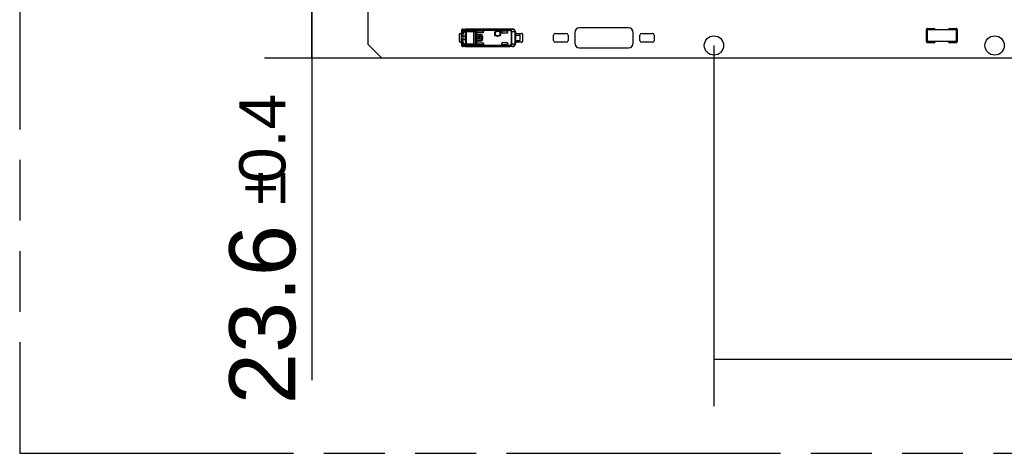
# Model space of a CAD drawing. Header units: millimetres. Extents: x 0 to 210, y 0 to 297.
# Tile 3 of 59: x 50 to 81, y 133 to 146. Entities that reach past the tile are written whole.
import ezdxf
from ezdxf.enums import TextEntityAlignment as Align

# ---------------------------------------------------------------- set-up
doc = ezdxf.new("R2010")
doc.units = ezdxf.units.MM
doc.header["$LTSCALE"] = 19.36
doc.linetypes.add('PHANTOM', pattern=[0.8, 0.45, -0.05, 0.1, -0.05, 0.1, -0.05])
doc.layers.get('0').update_dxf_attribs({"linetype": 'CONTINUOUS'})
doc.layers.add('DEFAULT_3', color=7, linetype='PHANTOM')
doc.layers.add('Z_DIM_2D', color=7, linetype='CONTINUOUS')
doc.styles.add('TEXTSTYLE_3', font='helveticaneueltw1g-ltcn.otf')
doc.styles.add('TEXTSTYLE_4', font='gdt', dxfattribs={"width": 0.7})
doc.dimstyles.new('DIMSTYLE_2', dxfattribs={"dimtxt": 2.1, "dimasz": 3.5, "dimexe": 1.5, "dimexo": 0, "dimgap": 0.525, "dimtad": 1, "dimlfac": 7.000007, "dimdsep": 46, "dimtxsty": 'TEXTSTYLE_3', "dimblk": '_FILLED', "dimblk1": '_FILLED', "dimblk2": '_FILLED', "dimcen": 0.09, "dimclrt": 5, "dimazin": 2, "dimtol": 1, "dimtp": 0.3, "dimtm": 0.3, "dimtfac": 1, "dimtofl": 0, "dimtmove": 0, "dimatfit": 3, "dimldrblk": '_FILLED', "dimfxl": 0, "dimtolj": 1, "dimarcsym": 0})
doc.dimstyles.new('DIMSTYLE_3', dxfattribs={"dimtxt": 2.1, "dimasz": 3.5, "dimexe": 1.5, "dimexo": 0, "dimgap": 0.525, "dimtad": 1, "dimlfac": 7.000007, "dimdsep": 46, "dimtxsty": 'TEXTSTYLE_3', "dimblk": '_FILLED', "dimblk1": '_FILLED', "dimblk2": '_FILLED', "dimcen": 0.09, "dimclrt": 5, "dimazin": 2, "dimtol": 1, "dimtp": 0.4, "dimtm": 0.4, "dimtfac": 1, "dimtofl": 0, "dimtmove": 0, "dimatfit": 3, "dimldrblk": '_FILLED', "dimfxl": 0, "dimtolj": 1, "dimarcsym": 0})

# ---------------------------------------------------------------- blocks, each defined once
blk = doc.blocks.new('*D6')
at = {"layer": 'Z_DIM_2D', "color": 2, "linetype": 'Continuous', "transparency": 16777216}
for p, q in [((72.215, 145.666), (72.215, 134.182)), ((130.072, 145.666), (130.072, 134.182)), ((72.215, 135.682), (101.144, 135.682)), ((130.072, 135.682), (101.144, 135.682))]:
    blk.add_line(p, q, dxfattribs=at)
at = {"layer": 'Z_DIM_2D', "color": 5, "linetype": 'Continuous', "transparency": 16777216}
for s, height, style, p in [('405', 2.1, 'TEXTSTYLE_3', (99.052, 136.207)), ('`', 1.47, 'TEXTSTYLE_4', (102.025, 136.522)), ('0.3', 1.47, 'TEXTSTYLE_3', (104.117, 136.522))]:
    blk.add_text(s, height=height, dxfattribs=dict(at, style=style)).set_placement(p, align=Align.CENTER)
blk = doc.blocks.new('_FILLED')
at = {"color": 0, "linetype": 'ByBlock'}
blk.add_solid([(0, 0), (-1, 0.125), (-1, -0.125)], dxfattribs=at)
blk = doc.blocks.new('_NONE')
blk = doc.blocks.new('*D10')
at = {"layer": 'Z_DIM_2D', "color": 2, "linetype": 'Continuous', "transparency": 16777216}
for p, q in [((61.644, 148.637), (57.921, 148.637)), ((59.421, 148.637), (59.421, 146.952)), ((59.421, 145.266), (59.421, 146.952)), ((59.421, 146.952), (59.421, 135.013)), ((61.644, 145.266), (57.921, 145.266))]:
    blk.add_line(p, q, dxfattribs=at)
at = {"layer": 'Z_DIM_2D', "color": 5, "linetype": 'Continuous', "transparency": 16777216}
for s, height, style, p in [('0.4', 1.47, 'TEXTSTYLE_3', (58.581, 144.133)), ('`', 1.47, 'TEXTSTYLE_4', (58.581, 141.665)), ('23.6', 2.1, 'TEXTSTYLE_3', (58.896, 139.95))]:
    blk.add_text(s, height=height, rotation=90, dxfattribs=dict(at, style=style)).set_placement(p, align=Align.RIGHT)
blk = doc.blocks.new('*D16')
at = {"layer": 'Z_DIM_2D', "color": 2, "linetype": 'Continuous', "transparency": 16777216}
for p, q in [((89.765, 145.666), (86.762, 145.666)), ((88.262, 145.666), (88.262, 145.466)), ((88.262, 145.266), (88.262, 145.466)), ((88.262, 145.466), (88.262, 136.693))]:
    blk.add_line(p, q, dxfattribs=at)
at = {"layer": 'Z_DIM_2D', "color": 5, "linetype": 'Continuous', "transparency": 16777216}
for s, height, style, p in [('0.3', 1.47, 'TEXTSTYLE_3', (87.422, 144.403)), ('`', 1.47, 'TEXTSTYLE_4', (87.422, 141.935)), ('2.8', 2.1, 'TEXTSTYLE_3', (87.737, 140.22))]:
    blk.add_text(s, height=height, rotation=90, dxfattribs=dict(at, style=style)).set_placement(p, align=Align.RIGHT)

msp = doc.modelspace()

# ---------------------------------------------------------------- linework, layer by layer
at = {"color": 7, "linetype": 'Continuous'}
for p, q in [((61.2151, 145.6945), (61.2151, 148.2088)), ((64.1222, 145.7945), (64.1222, 146.0231)), ((64.1508, 146.0517), (64.1829, 146.0517)), ((64.1829, 145.9588), (64.1829, 146.0225)), ((64.1916, 146.0726), (64.1915, 146.0724)), ((64.218, 146.1133), (64.2181, 146.1134)), ((64.2182, 146.1134), (64.218, 146.1133)), ((64.2182, 146.1134), (64.2181, 146.1134)), ((64.2258, 146.0168), (64.2258, 145.9588)), ((64.2322, 146.1181), (64.252, 146.118)), ((64.2726, 146.1034), (64.2322, 146.118)), ((64.2325, 146.1181), (64.2726, 146.1035)), ((64.2791, 146.1177), (64.252, 146.118)), ((64.252, 146.118), (64.2791, 146.1179)), ((64.287, 146.1149), (64.2791, 146.1177)), ((64.2797, 146.1178), (64.2858, 146.1156)), ((64.3109, 146.0302), (64.311, 146.0302)), ((64.3109, 146.0302), (64.311, 146.0302)), ((64.3109, 145.7873), (64.3109, 146.0302)), ((64.311, 146.0302), (64.311, 145.7873)), ((65.8972, 146.0517), (66.0936, 146.0517)), ((66.1222, 146.0231), (66.1222, 145.7945)), ((67.1151, 145.8231), (67.1151, 145.9945)), ((67.1722, 146.0517), (67.5151, 146.0517)), ((67.5722, 145.9945), (67.5722, 145.8231)), ((67.7865, 146.0802), (67.7865, 145.7374)), ((69.5008, 146.2231), (67.9294, 146.2231)), ((69.6436, 145.7374), (69.6436, 146.0802)), ((69.8579, 145.8231), (69.8579, 145.9945)), ((69.9151, 146.0517), (70.2579, 146.0517)), ((70.3151, 145.9945), (70.3151, 145.8231)), ((78.9743, 145.791), (78.9743, 146.1695)), ((79.0101, 146.2052), (79.2186, 146.2052)), ((79.0115, 145.791), (79.0115, 146.1695)), ((79.0115, 146.1695), (79.0293, 146.1695)), ((79.0293, 146.1695), (79.0293, 146.1724)), ((79.0293, 146.1724), (79.9008, 146.1724)), ((79.7115, 146.2052), (79.9201, 146.2052)), ((79.9008, 146.1724), (79.9008, 146.1695)), ((79.9008, 146.1695), (79.9186, 146.1695)), ((79.9186, 146.1695), (79.9186, 145.791)), ((79.9558, 146.1695), (79.9558, 145.791)), ((61.2151, 145.6945), (61.6437, 145.266)), ((64.1829, 145.766), (64.1508, 145.766)), ((64.2258, 145.9588), (64.1829, 145.9588)), ((64.1829, 145.7951), (64.1829, 145.8588)), ((64.1829, 145.8588), (64.1829, 145.8218)), ((64.183, 145.795), (64.2257, 145.8008)), ((64.2318, 145.7558), (64.2319, 145.7557)), ((64.2322, 145.6998), (64.2725, 145.7144)), ((64.2551, 145.6997), (64.2323, 145.6996)), ((64.2726, 145.7141), (64.2327, 145.6996)), ((64.2551, 145.6997), (64.2791, 145.6999)), ((64.2792, 145.6997), (64.2551, 145.6997)), ((64.2725, 145.7144), (64.2726, 145.7144)), ((64.2725, 145.7144), (64.2726, 145.7144)), ((64.2791, 145.6999), (64.2874, 145.7029)), ((64.311, 145.7873), (64.3109, 145.7873)), ((64.311, 145.7873), (64.3109, 145.7873)), ((66.0936, 145.766), (65.8972, 145.766)), ((67.5151, 145.766), (67.1722, 145.766)), ((70.2579, 145.766), (69.9151, 145.766)), ((79.2186, 145.7552), (79.0101, 145.7552)), ((79.0293, 145.791), (79.0115, 145.791)), ((79.0293, 145.7881), (79.0293, 145.791)), ((79.9008, 145.7881), (79.0293, 145.7881)), ((79.9201, 145.7552), (79.7115, 145.7552)), ((79.9008, 145.791), (79.9008, 145.7881)), ((79.9186, 145.791), (79.9008, 145.791)), ((67.9294, 145.5945), (69.5008, 145.5945)), ((140.6436, 145.266), (61.6437, 145.266))]:
    msp.add_line(p, q, dxfattribs=at)
at = {"color": 9, "linetype": 'Continuous'}
for p, q in [((64.1829, 146.1295), (64.1829, 146.0225)), ((64.2342, 146.0432), (64.1838, 146.0432)), ((64.1915, 146.0727), (64.1915, 146.1516)), ((64.1992, 146.1728), (64.1992, 146.1728)), ((64.2881, 146.1554), (64.205, 146.1574)), ((64.2115, 146.0672), (64.2115, 146.0093)), ((64.2319, 146.186), (64.4615, 146.186)), ((64.2319, 146.186), (64.3149, 146.184)), ((64.3138, 146.1111), (64.3138, 145.7066)), ((64.3138, 146.1111), (64.3407, 146.1111)), ((65.7132, 146.184), (64.3149, 146.184)), ((64.3149, 146.1838), (64.3149, 146.184)), ((64.3149, 146.1833), (64.3149, 146.1838)), ((65.7132, 146.1833), (64.3149, 146.1833)), ((64.3407, 145.6886), (64.3407, 146.129)), ((64.5749, 146.129), (64.3407, 146.129)), ((64.3407, 146.1111), (64.5749, 146.1111)), ((64.4615, 146.186), (64.4615, 146.1874)), ((64.5749, 145.6886), (64.5749, 146.129)), ((64.6235, 145.6955), (64.6235, 146.1221)), ((65.7315, 146.171), (64.6552, 146.171)), ((65.7315, 146.1454), (64.6637, 146.1454)), ((64.6744, 145.9802), (64.6782, 145.9802)), ((64.6925, 146.131), (64.6925, 146.131)), ((64.7067, 146.0088), (64.7067, 146.0126)), ((64.7925, 146.0126), (64.7925, 146.0088)), ((65.469, 146.0874), (65.4686, 146.0874)), ((65.6258, 146.131), (65.6258, 146.131)), ((65.7132, 146.184), (65.7132, 146.1833)), ((65.7157, 146.1831), (65.7132, 146.1833)), ((65.8095, 146.185), (65.7132, 146.184)), ((65.7315, 146.1454), (65.7315, 146.171)), ((65.7315, 146.1454), (65.7438, 146.169)), ((65.764, 146.0984), (65.764, 145.7193)), ((65.764, 146.0984), (65.7859, 146.0984)), ((65.8748, 146.0993), (65.7859, 146.0984)), ((65.7859, 145.7193), (65.7859, 146.0984)), ((65.8748, 146.0993), (65.8748, 145.7183)), ((65.8748, 146.0993), (65.8948, 146.0993)), ((65.8972, 146.1017), (65.8948, 146.0993)), ((65.8948, 145.7183), (65.8948, 146.0993)), ((64.3109, 145.8588), (64.1829, 145.8588)), ((64.1829, 145.7951), (64.1829, 145.6882)), ((64.1838, 145.7745), (64.2274, 145.7745)), ((64.1915, 145.666), (64.1915, 145.745)), ((64.205, 145.6602), (64.2881, 145.6622)), ((64.2115, 145.7989), (64.2115, 145.7506)), ((64.2258, 145.9588), (64.3109, 145.9588)), ((64.5749, 145.7066), (64.3138, 145.7066)), ((64.3407, 145.6886), (64.5749, 145.6886)), ((64.6637, 145.6722), (65.7315, 145.6722)), ((64.6782, 145.8374), (64.6744, 145.8374)), ((64.6925, 145.6866), (64.6925, 145.6867)), ((64.7067, 145.805), (64.7067, 145.8088)), ((64.7925, 145.8088), (64.7925, 145.805)), ((64.8496, 145.9517), (64.8534, 145.9517)), ((64.8534, 145.866), (64.8496, 145.866)), ((65.4686, 145.7302), (65.469, 145.7302)), ((65.6258, 145.6867), (65.6258, 145.6866)), ((65.7315, 145.6722), (65.7315, 145.6466)), ((65.7438, 145.6486), (65.7315, 145.6722)), ((65.7859, 145.7193), (65.764, 145.7193)), ((65.7859, 145.7193), (65.8748, 145.7183)), ((65.8948, 145.7183), (65.8748, 145.7183)), ((65.8948, 145.7183), (65.8972, 145.716)), ((64.1991, 145.6449), (64.1992, 145.6448)), ((64.3149, 145.6336), (64.2319, 145.6316)), ((64.4615, 145.6316), (64.2319, 145.6316)), ((64.3149, 145.6344), (65.7132, 145.6344)), ((64.3149, 145.6338), (64.3149, 145.6344)), ((64.3149, 145.6336), (64.3149, 145.6338)), ((64.3149, 145.6336), (65.7132, 145.6336)), ((64.4615, 145.6302), (64.4615, 145.6316)), ((64.6554, 145.6466), (65.7315, 145.6466)), ((65.7132, 145.6344), (65.7132, 145.6336)), ((65.8091, 145.6326), (65.7132, 145.6336)), ((65.8091, 145.6326), (65.8092, 145.6326))]:
    msp.add_line(p, q, dxfattribs=at)
at = {"color": 6, "linetype": 'Continuous'}
for p, q in [((64.1832, 146.0088), (64.1832, 145.9588)), ((64.2258, 146.0088), (64.1832, 146.0088)), ((64.1992, 146.1728), (64.1989, 146.1725)), ((64.1992, 146.1728), (64.1992, 146.1728)), ((64.2258, 146.0093), (64.2115, 146.0093)), ((64.2315, 146.186), (64.2314, 146.186)), ((64.2965, 146.1033), (64.2727, 146.1035)), ((64.4615, 146.1874), (65.811, 146.1874)), ((64.6639, 145.6748), (64.6639, 146.1428)), ((64.6744, 145.8374), (64.6744, 145.9802)), ((64.6782, 145.8374), (64.6782, 145.9802)), ((64.6925, 146.131), (64.8829, 146.131)), ((64.6925, 146.131), (64.8826, 146.131)), ((64.6925, 146.131), (64.6925, 146.131)), ((64.8544, 146.0674), (64.6925, 146.0674)), ((64.7067, 146.0126), (64.7925, 146.0126)), ((64.7067, 146.0088), (64.7925, 146.0088)), ((64.8136, 145.9794), (64.8136, 145.9183)), ((64.8326, 145.9794), (64.8136, 145.9794)), ((64.8326, 145.8382), (64.8326, 145.9794)), ((64.8826, 146.131), (64.8826, 146.0953)), ((64.8829, 146.131), (64.8826, 146.131)), ((64.8829, 146.096), (64.8826, 146.0953)), ((64.8829, 146.131), (64.8829, 146.096)), ((65.4686, 146.0874), (65.4686, 146.131)), ((65.469, 146.131), (65.4686, 146.131)), ((65.4686, 146.131), (65.6258, 146.131)), ((65.469, 146.0874), (65.469, 146.131)), ((65.6258, 146.131), (65.469, 146.131)), ((65.6258, 146.0588), (65.4972, 146.0588)), ((65.6544, 146.1025), (65.6544, 146.0874)), ((65.811, 146.1874), (65.8095, 146.185)), ((65.8969, 145.9981), (65.8969, 145.8195)), ((65.8969, 145.9981), (66.0329, 145.9981)), ((65.8972, 146.1017), (65.8972, 145.9981)), ((66.0544, 145.8267), (66.0544, 145.991)), ((64.1829, 145.8588), (64.1829, 145.9588)), ((64.2258, 145.8588), (64.2257, 145.8008)), ((64.2258, 145.9588), (64.2258, 145.8588)), ((64.2726, 145.7141), (64.2965, 145.7143)), ((64.6897, 145.9183), (64.6897, 145.8994)), ((64.7045, 145.9183), (64.6897, 145.9183)), ((64.6897, 145.8994), (64.7045, 145.8994)), ((64.6925, 145.7502), (64.8544, 145.7502)), ((64.8826, 145.6867), (64.6925, 145.6867)), ((64.8829, 145.6866), (64.6925, 145.6866)), ((64.7925, 145.8088), (64.7067, 145.8088)), ((64.7925, 145.805), (64.7067, 145.805)), ((64.7813, 145.9183), (64.7223, 145.9183)), ((64.7223, 145.8994), (64.7813, 145.8994)), ((64.7399, 145.8621), (64.7399, 145.8802)), ((64.7636, 145.8802), (64.7636, 145.8621)), ((64.8136, 145.9183), (64.799, 145.9183)), ((64.799, 145.8994), (64.8136, 145.8994)), ((64.8136, 145.8994), (64.8136, 145.8382)), ((64.8136, 145.8382), (64.8326, 145.8382)), ((64.8496, 145.9517), (64.8496, 145.866)), ((64.8534, 145.9517), (64.8534, 145.866)), ((64.8826, 145.7229), (64.8826, 145.6867)), ((64.8826, 145.7229), (64.8829, 145.7216)), ((64.8826, 145.6867), (64.8829, 145.6866)), ((64.8829, 145.7216), (64.8829, 145.6866)), ((65.4686, 145.6866), (65.4686, 145.7302)), ((65.4686, 145.6866), (65.469, 145.6867)), ((65.6258, 145.6866), (65.4686, 145.6866)), ((65.469, 145.6867), (65.469, 145.7302)), ((65.6258, 145.6867), (65.469, 145.6867)), ((65.4972, 145.7588), (65.6258, 145.7588)), ((65.6544, 145.7302), (65.6544, 145.7152)), ((65.8969, 145.8195), (66.0329, 145.8195)), ((65.8972, 145.8195), (65.8972, 145.716)), ((64.2314, 145.6316), (64.2319, 145.6316)), ((64.2314, 145.6316), (64.2315, 145.6316)), ((65.811, 145.6302), (64.4615, 145.6302)), ((65.8092, 145.6326), (65.811, 145.6302))]:
    msp.add_line(p, q, dxfattribs=at)
for points in [[(64.1989, 146.1725), (64.1984, 146.172), (64.1979, 146.1716), (64.1974, 146.1711), (64.197, 146.1706), (64.1965, 146.1701), (64.196, 146.1696), (64.1956, 146.1691), (64.1952, 146.1686), (64.1947, 146.1681), (64.1943, 146.1676), (64.1939, 146.1671), (64.1935, 146.1666), (64.1931, 146.166), (64.1927, 146.1655), (64.1923, 146.1649), (64.192, 146.1644), (64.1916, 146.1638), (64.1912, 146.1633), (64.1909, 146.1627), (64.1905, 146.1621), (64.1902, 146.1615), (64.1899, 146.1609), (64.1895, 146.1603), (64.1892, 146.1597), (64.1889, 146.1591), (64.1886, 146.1584), (64.1883, 146.1578), (64.188, 146.1571), (64.1877, 146.1564), (64.1874, 146.1558), (64.1871, 146.1551), (64.1869, 146.1544), (64.1866, 146.1537), (64.1864, 146.153), (64.1861, 146.1522), (64.1859, 146.1515), (64.1857, 146.1507), (64.1854, 146.15), (64.1852, 146.1492), (64.185, 146.1484), (64.1848, 146.1476), (64.1846, 146.1467), (64.1844, 146.1459), (64.1843, 146.145), (64.1841, 146.1441), (64.184, 146.1432), (64.1838, 146.1423), (64.1837, 146.1413), (64.1836, 146.1403), (64.1834, 146.1393), (64.1833, 146.1383), (64.1832, 146.1373), (64.1832, 146.1362), (64.1831, 146.1351), (64.183, 146.134), (64.183, 146.1328), (64.183, 146.1317), (64.1829, 146.1305), (64.1829, 146.1295)], [(64.1829, 145.6882), (64.1829, 145.6873), (64.183, 145.6862), (64.183, 145.6852), (64.183, 145.6841), (64.1831, 145.6831), (64.1831, 145.6821), (64.1832, 145.6811), (64.1833, 145.6802), (64.1833, 145.6792), (64.1834, 145.6783), (64.1835, 145.6774), (64.1837, 145.6764), (64.1838, 145.6755), (64.1839, 145.6746), (64.1841, 145.6738), (64.1842, 145.6729), (64.1844, 145.672), (64.1846, 145.6712), (64.1847, 145.6704), (64.1849, 145.6696), (64.1851, 145.6688), (64.1853, 145.6681), (64.1855, 145.6673), (64.1857, 145.6666), (64.186, 145.6659), (64.1862, 145.6651), (64.1864, 145.6644), (64.1867, 145.6637), (64.187, 145.663), (64.1872, 145.6623), (64.1875, 145.6617), (64.1878, 145.661), (64.1881, 145.6603), (64.1884, 145.6597), (64.1887, 145.6591), (64.189, 145.6584), (64.1893, 145.6578), (64.1896, 145.6572), (64.1899, 145.6566), (64.1903, 145.656), (64.1906, 145.6554), (64.191, 145.6548), (64.1913, 145.6542), (64.1917, 145.6537), (64.192, 145.6531), (64.1924, 145.6526), (64.1928, 145.652), (64.1932, 145.6515), (64.1936, 145.651), (64.194, 145.6504), (64.1944, 145.6499), (64.1948, 145.6494), (64.1952, 145.6489), (64.1957, 145.6484), (64.1961, 145.6479), (64.1965, 145.6475), (64.197, 145.647), (64.1974, 145.6465), (64.1979, 145.6461), (64.1984, 145.6456), (64.1988, 145.6452), (64.1991, 145.6449)]]:
    msp.add_lwpolyline(points, dxfattribs=at)
for radius in [0.0939, 0.0786]:
    msp.add_circle((65.3329, 146.0445), radius, dxfattribs=at)
at = {"color": 9, "linetype": 'Continuous'}
for radius in [0.0837, 0.0789]:
    msp.add_circle((65.3329, 146.0445), radius, dxfattribs=at)
at = {"color": 7, "linetype": 'Continuous'}
for centre in [(72.2151, 145.666), (81.1436, 145.666)]:
    msp.add_circle(centre, 0.3071, dxfattribs=at)
for centre, radius, start, end in [((64.1508, 146.0231), 0.0286, 90.00133, 179.99912), ((64.2385, 146.0479), 0.0531, 152.15947, 152.44889), ((68.7832, 163.5815), 18.1012, 255.30544, 255.43719), ((64.2725, 146.0922), 0.0113, 89.63077, 91.62927), ((64.2779, 146.1032), 0.0147, 72.10149, 85.21434), ((64.2777, 146.1025), 0.0154, 66.38987, 72.0981), ((64.6925, 146.1025), 0.0286, 90.00042, 179.99993), ((64.693, 146.1025), 0.0292, 179.26229, 179.99502), ((64.6925, 146.1022), 0.0288, 90.00303, 90.73985), ((66.0936, 146.0231), 0.0286, 0.00133, 89.99867), ((67.1722, 145.9945), 0.0571, 90.0008, 180), ((67.5151, 145.9945), 0.0571, 0.0008, 89.9992), ((67.9294, 146.0802), 0.1429, 90, 180), ((69.5008, 146.0802), 0.1429, 0, 90), ((69.9151, 145.9945), 0.0571, 90.0008, 180), ((70.2579, 145.9945), 0.0571, 0.0008, 89.9992), ((79.0101, 146.1695), 0.0357, 89.99741, 180), ((79.2186, 146.1695), 0.0357, 4.58618, 90.00259), ((79.7115, 146.1695), 0.0357, 89.99741, 175.41382), ((79.9201, 146.1695), 0.0357, 0, 90.00259), ((64.1508, 145.7945), 0.0286, 180.00088, 269.99867), ((64.259, 145.7798), 0.0759, 207.07305, 207.3378), ((67.9978, 131.2333), 15.0029, 104.53788, 104.69682), ((64.3638, 145.8082), 0.1834, 200.05135, 200.1668), ((64.2357, 145.73), 0.0312, 237.69491, 238.11826), ((64.2724, 145.7355), 0.0214, 268.53685, 270.49988), ((66.0936, 145.7945), 0.0286, 270.00133, 359.99867), ((67.1722, 145.8231), 0.0571, 180, 269.9992), ((67.5151, 145.8231), 0.0571, 270.0008, 359.9992), ((67.9294, 145.7374), 0.1429, 180, 270), ((69.5008, 145.7374), 0.1429, 270, 360), ((69.9151, 145.8231), 0.0571, 180, 269.9992), ((70.2579, 145.8231), 0.0571, 270.0008, 359.9992), ((79.0101, 145.791), 0.0357, 180, 270.00259), ((79.2186, 145.791), 0.0357, 269.99741, 355.41382), ((79.7115, 145.791), 0.0357, 184.58618, 270.00259), ((79.9201, 145.791), 0.0357, 269.99741, 360)]:
    msp.add_arc(centre, radius, start, end, dxfattribs=at)
at = {"color": 9, "linetype": 'Continuous'}
for centre, radius, start, end in [((64.2147, 146.1557), 0.023, 132.27817, 132.98135), ((64.7253, 145.9985), 0.1862, 112.11397, 129.335), ((65.8091, 145.7183), 0.0857, 270.00981, 359.99474), ((65.708, 145.7313), 0.0971, 273.115, 274.53757)]:
    msp.add_arc(centre, radius, start, end, dxfattribs=at)
at = {"color": 6, "linetype": 'Continuous'}
for centre, radius, start, end in [((64.4615, 146.1015), 0.0859, 90.01088, 100.26946), ((64.4605, 146.1003), 0.0858, 89.35599, 90.00056), ((64.647, 146.1428), 0.0169, 359.93914, 8.90195), ((64.6925, 146.1024), 0.0286, 90.00024, 179.85015), ((64.7067, 145.9802), 0.0323, 90, 180), ((64.7067, 145.9802), 0.0286, 90, 180), ((64.7925, 145.9517), 0.0609, 0, 90), ((64.7925, 145.9517), 0.0571, 0, 90), ((64.8544, 146.096), 0.0286, 270.00217, 359.99799), ((64.854, 146.0956), 0.0286, 315.95072, 359.2565), ((65.6258, 146.0874), 0.0286, 270, 360), ((65.8091, 146.0993), 0.0857, 0.00323, 89.75999), ((65.8114, 146.1017), 0.0857, 89.95547, 90.32231), ((65.8115, 146.1017), 0.0857, 359.99962, 90.00015), ((66.0329, 145.9624), 0.0357, 53.1301, 90), ((64.647, 145.6748), 0.0169, 351.09849, 0.06246), ((64.6925, 145.7152), 0.0286, 179.99384, 269.9998), ((64.7067, 145.8374), 0.0323, 180, 270), ((64.7067, 145.8374), 0.0286, 180, 270), ((64.7518, 145.9088), 0.0482, 11.32726, 168.67274), ((64.7518, 145.9088), 0.0482, 191.32726, 255.79581), ((64.7518, 145.9088), 0.031, 17.78466, 162.21534), ((64.7518, 145.9088), 0.031, 197.78466, 247.56802), ((64.7518, 145.9088), 0.0482, 284.20419, 348.67274), ((64.7518, 145.9088), 0.031, 292.43198, 342.21534), ((64.7925, 145.866), 0.0609, 270, 0), ((64.7925, 145.866), 0.0571, 270, 360), ((65.6258, 145.7302), 0.0286, 0, 90), ((65.8115, 145.716), 0.0857, 269.9999, 0.00035), ((66.0329, 145.8552), 0.0357, 270, 306.8699), ((64.2315, 145.6438), 0.0122, 269.99911, 270.45047), ((64.2315, 145.6435), 0.0119, 270.45045, 270.90751), ((64.2315, 145.6432), 0.0115, 270.90546, 271.74279), ((64.4605, 145.7175), 0.0859, 270.00009, 270.64346), ((65.8114, 145.716), 0.0857, 269.6912, 270.05786)]:
    msp.add_arc(centre, radius, start, end, dxfattribs=at)
for centre, major_axis, ratio, start_param, end_param in [((64.6925, 146.096), (0, 0.0286), 0.9998477, -4.7123882, -3.1415927), ((65.4972, 146.0874), (0.0286, 0), 0.9998477, 3.1415921, 4.712389), ((65.4976, 146.0874), (0.0286, 0), 0.9998477, 3.1415924, 4.6995088), ((65.6258, 146.1025), (0, 0.0286), 0.9999939, -1.5707963, 0), ((65.6258, 146.1024), (0, 0.0286), 0.9999939, -1.5681784, 0), ((64.6925, 145.7216), (0, 0.0286), 0.9998477, 0, 1.5707963), ((64.6925, 145.7152), (0, 0.0286), 0.9999939, -4.7097711, -3.1415927), ((64.8544, 145.7216), (0.0202, -0.0202), 0.9996955, 0.7852459, 2.3563468), ((65.4972, 145.7302), (0.0286, 0), 0.9998477, 1.5707963, 3.1415927), ((65.4976, 145.7302), (0.0286, 0), 0.9998477, 1.5838843, 3.1415927), ((65.6258, 145.7152), (0, 0.0286), 0.9999939, -3.1415927, -1.5707963), ((65.6258, 145.7152), (0, 0.0286), 0.9999939, -3.1415927, -1.5734142), ((64.4615, 145.716), (0, 0.0857), 0.9999619, -3.3209992, -3.1415981)]:
    msp.add_ellipse(centre, major_axis=major_axis, ratio=ratio, start_param=start_param, end_param=end_param, dxfattribs=at)
at = {"color": 9, "linetype": 'Continuous'}
for points, knots in [([(64.1915, 146.1516), (64.1901, 146.1506), (64.1874, 146.1479), (64.1846, 146.1427), (64.1832, 146.1364), (64.1829, 146.1319), (64.1829, 146.1295)], [0, 0, 0, 0, 0.2226752, 0.4518005, 0.7064524, 1, 1, 1, 1]), ([(64.1915, 146.1516), (64.1913, 146.1536), (64.1913, 146.1575), (64.1926, 146.1632), (64.1952, 146.1684), (64.1976, 146.1713), (64.199, 146.1726)], [0, 0, 0, 0, 0.2575896, 0.5092446, 0.7560259, 1, 1, 1, 1]), ([(64.1915, 146.1516), (64.1926, 146.1526), (64.1947, 146.1543), (64.1981, 146.1561), (64.2015, 146.1573), (64.2038, 146.1575), (64.205, 146.1574)], [0, 0, 0, 0, 0.2796752, 0.5346573, 0.77179, 1, 1, 1, 1]), ([(64.205, 146.1574), (64.205, 146.1611), (64.2064, 146.1686), (64.2114, 146.1765), (64.2168, 146.1813), (64.2215, 146.184), (64.2266, 146.1856), (64.2301, 146.186), (64.2319, 146.186)], [0, 0, 0, 0, 0.2563562, 0.5088121, 0.6334284, 0.7566043, 0.878635, 1, 1, 1, 1]), ([(64.3149, 146.184), (64.3132, 146.184), (64.3096, 146.1836), (64.3046, 146.182), (64.2999, 146.1793), (64.2944, 146.1745), (64.2895, 146.1666), (64.2881, 146.1591), (64.2881, 146.1554)], [0, 0, 0, 0, 0.1213608, 0.2433891, 0.3665646, 0.4911809, 0.743639, 1, 1, 1, 1]), ([(64.2881, 146.1554), (64.2882, 146.1572), (64.2888, 146.1607), (64.2911, 146.1673), (64.2952, 146.1733), (64.3005, 146.178), (64.305, 146.1807), (64.3098, 146.1825), (64.3132, 146.1831), (64.3149, 146.1833)], [0, 0, 0, 0, 0.1252481, 0.2516915, 0.5047743, 0.6309766, 0.7557856, 0.8788608, 1, 1, 1, 1]), ([(64.2881, 146.1554), (64.2895, 146.1545), (64.2923, 146.1523), (64.2962, 146.1482), (64.2999, 146.1431), (64.3022, 146.1393), (64.3033, 146.1373)], [0, 0, 0, 0, 0.210939, 0.4464139, 0.7090351, 1, 1, 1, 1]), ([(64.3033, 146.1373), (64.3039, 146.1402), (64.3063, 146.146), (64.3125, 146.1532), (64.3206, 146.1586), (64.3269, 146.1606), (64.3301, 146.1612)], [0, 0, 0, 0, 0.2339905, 0.4842632, 0.7431905, 1, 1, 1, 1]), ([(64.3033, 146.1373), (64.3054, 146.1335), (64.3094, 146.1249), (64.3124, 146.1159), (64.3138, 146.1111)], [0, 0, 0, 0, 0.4661189, 1, 1, 1, 1]), ([(64.3407, 146.129), (64.3376, 146.1285), (64.3317, 146.1268), (64.325, 146.1234), (64.3204, 146.1199), (64.3168, 146.1164), (64.3147, 146.1132), (64.3138, 146.1111)], [0, 0, 0, 0, 0.2764161, 0.5447108, 0.670841, 0.7893753, 1, 1, 1, 1]), ([(64.3301, 146.1612), (64.329, 146.1636), (64.3268, 146.1682), (64.3231, 146.1744), (64.3192, 146.1794), (64.3164, 146.1821), (64.3149, 146.1833)], [0, 0, 0, 0, 0.2986628, 0.5637837, 0.7966104, 1, 1, 1, 1]), ([(64.3407, 146.129), (64.3392, 146.1349), (64.3362, 146.1458), (64.3323, 146.1564), (64.3301, 146.1612)], [0, 0, 0, 0, 0.5360117, 1, 1, 1, 1]), ([(64.6073, 146.1425), (64.6052, 146.1408), (64.6006, 146.1374), (64.593, 146.1331), (64.5843, 146.1299), (64.5781, 146.1291), (64.5749, 146.129)], [0, 0, 0, 0, 0.23163, 0.4769629, 0.7343075, 1, 1, 1, 1]), ([(64.5749, 146.1111), (64.5793, 146.1111), (64.588, 146.1116), (64.6007, 146.114), (64.6125, 146.1176), (64.6199, 146.1205), (64.6235, 146.1221)], [0, 0, 0, 0, 0.2634143, 0.5209007, 0.7676627, 1, 1, 1, 1]), ([(64.6235, 146.1221), (64.6226, 146.1242), (64.6204, 146.1281), (64.6166, 146.1336), (64.6122, 146.1385), (64.609, 146.1413), (64.6073, 146.1425)], [0, 0, 0, 0, 0.2551203, 0.5140821, 0.7658167, 1, 1, 1, 1]), ([(64.6639, 146.1428), (64.6569, 146.1401), (64.643, 146.134), (64.6298, 146.1264), (64.6235, 146.1221)], [0, 0, 0, 0, 0.4960455, 1, 1, 1, 1]), ([(65.7438, 146.169), (65.7432, 146.1701), (65.742, 146.1723), (65.7398, 146.1752), (65.7372, 146.1778), (65.7346, 146.1796), (65.7323, 146.1809), (65.7303, 146.1817), (65.7279, 146.1824), (65.7243, 146.1832), (65.7194, 146.1839), (65.7153, 146.184), (65.7132, 146.184)], [0, 0, 0, 0, 0.1021621, 0.2032603, 0.3037186, 0.4055587, 0.4605144, 0.5219703, 0.590198, 0.664294, 0.8260618, 1, 1, 1, 1]), ([(65.7157, 146.1831), (65.717, 146.183), (65.7194, 146.1829), (65.7217, 146.1824), (65.7227, 146.1821)], [0, 0, 0, 0, 0.5447932, 1, 1, 1, 1]), ([(65.7315, 146.171), (65.7314, 146.1722), (65.731, 146.1739), (65.7302, 146.1761), (65.7295, 146.1776), (65.7286, 146.1787), (65.7278, 146.1796), (65.7268, 146.1804), (65.7251, 146.1814), (65.7236, 146.1819), (65.7227, 146.1821)], [0, 0, 0, 0, 0.2345481, 0.3453031, 0.4542784, 0.5654739, 0.6232148, 0.6832186, 0.8226365, 1, 1, 1, 1]), ([(65.7438, 146.169), (65.7418, 146.1698), (65.7378, 146.1708), (65.7336, 146.1711), (65.7315, 146.171)], [0, 0, 0, 0, 0.4958301, 1, 1, 1, 1]), ([(65.7315, 146.1454), (65.7359, 146.143), (65.7422, 146.1388), (65.7495, 146.132), (65.7543, 146.1263), (65.7584, 146.12), (65.7615, 146.1131), (65.7635, 146.1059), (65.764, 146.1009), (65.764, 146.0984)], [0, 0, 0, 0, 0.2498677, 0.374931, 0.4999778, 0.6250078, 0.7500222, 0.8750182, 1, 1, 1, 1]), ([(65.7859, 146.0984), (65.7859, 146.102), (65.7853, 146.1092), (65.7831, 146.1198), (65.7794, 146.1299), (65.7743, 146.1395), (65.7681, 146.1482), (65.7584, 146.1588), (65.7498, 146.1653), (65.7438, 146.169)], [0, 0, 0, 0, 0.1257008, 0.2512999, 0.3767079, 0.5019205, 0.6269301, 0.7516816, 1, 1, 1, 1]), ([(64.1829, 145.6882), (64.1829, 145.6858), (64.1832, 145.6812), (64.1846, 145.6749), (64.1873, 145.6697), (64.1901, 145.6671), (64.1915, 145.666)], [0, 0, 0, 0, 0.2943053, 0.549205, 0.7777373, 1, 1, 1, 1]), ([(64.1915, 145.666), (64.1913, 145.664), (64.1913, 145.66), (64.1927, 145.6543), (64.1952, 145.6491), (64.1977, 145.6462), (64.1991, 145.6449)], [0, 0, 0, 0, 0.2576148, 0.5092516, 0.7560062, 1, 1, 1, 1]), ([(64.205, 145.6602), (64.2038, 145.6602), (64.2015, 145.6604), (64.1981, 145.6615), (64.1947, 145.6634), (64.1926, 145.6651), (64.1915, 145.666)], [0, 0, 0, 0, 0.2282418, 0.4653964, 0.7203716, 1, 1, 1, 1]), ([(64.2319, 145.6316), (64.2301, 145.6316), (64.2266, 145.632), (64.2215, 145.6337), (64.2168, 145.6363), (64.2114, 145.6411), (64.2064, 145.6491), (64.205, 145.6565), (64.205, 145.6602)], [0, 0, 0, 0, 0.121362, 0.2433908, 0.3665656, 0.4911818, 0.7436392, 1, 1, 1, 1]), ([(64.3033, 145.6803), (64.3022, 145.6783), (64.2999, 145.6745), (64.2952, 145.6681), (64.291, 145.6641), (64.2881, 145.6622)], [0, 0, 0, 0, 0.2913143, 0.5543347, 1, 1, 1, 1]), ([(64.3149, 145.6344), (64.3141, 145.6344), (64.3124, 145.6347), (64.3091, 145.6354), (64.305, 145.6369), (64.3005, 145.6397), (64.2952, 145.6443), (64.2911, 145.6503), (64.2888, 145.657), (64.2882, 145.6604), (64.2881, 145.6622)], [0, 0, 0, 0, 0.0602494, 0.1212418, 0.2443034, 0.3690961, 0.4952863, 0.7483387, 0.8747667, 1, 1, 1, 1]), ([(64.2881, 145.6622), (64.2881, 145.6585), (64.2895, 145.6511), (64.2944, 145.6431), (64.2999, 145.6383), (64.3046, 145.6357), (64.3096, 145.634), (64.3132, 145.6336), (64.3149, 145.6336)], [0, 0, 0, 0, 0.2563638, 0.5088233, 0.63344, 0.7566151, 0.8786418, 1, 1, 1, 1]), ([(64.3138, 145.7066), (64.3124, 145.7017), (64.3094, 145.6928), (64.3054, 145.6842), (64.3033, 145.6803)], [0, 0, 0, 0, 0.5338722, 1, 1, 1, 1]), ([(64.3033, 145.6803), (64.3039, 145.6774), (64.3063, 145.6717), (64.3125, 145.6645), (64.3207, 145.6591), (64.3269, 145.657), (64.3301, 145.6565)], [0, 0, 0, 0, 0.2339816, 0.4842506, 0.7431808, 1, 1, 1, 1]), ([(64.3138, 145.7066), (64.3147, 145.7044), (64.3168, 145.7013), (64.3204, 145.6977), (64.325, 145.6943), (64.3317, 145.6908), (64.3376, 145.6892), (64.3407, 145.6886)], [0, 0, 0, 0, 0.2106204, 0.3291538, 0.4552841, 0.723581, 1, 1, 1, 1]), ([(64.3301, 145.6565), (64.329, 145.654), (64.3268, 145.6494), (64.3231, 145.6433), (64.3192, 145.6382), (64.3164, 145.6355), (64.3149, 145.6344)], [0, 0, 0, 0, 0.2986715, 0.5637951, 0.7966188, 1, 1, 1, 1]), ([(64.3301, 145.6565), (64.3323, 145.6613), (64.3362, 145.6719), (64.3392, 145.6827), (64.3407, 145.6886)], [0, 0, 0, 0, 0.4639962, 1, 1, 1, 1]), ([(64.5749, 145.7066), (64.5793, 145.7066), (64.588, 145.7059), (64.6045, 145.7029), (64.6162, 145.6989), (64.6235, 145.6955)], [0, 0, 0, 0, 0.2635765, 0.5212199, 1, 1, 1, 1]), ([(64.5749, 145.6886), (64.5781, 145.6886), (64.5843, 145.6877), (64.593, 145.6846), (64.6006, 145.6803), (64.6052, 145.6769), (64.6073, 145.6751)], [0, 0, 0, 0, 0.2658241, 0.5234176, 0.768754, 1, 1, 1, 1]), ([(64.6235, 145.6955), (64.6226, 145.6935), (64.6204, 145.6895), (64.6166, 145.684), (64.6122, 145.6791), (64.609, 145.6763), (64.6073, 145.6751)], [0, 0, 0, 0, 0.2551148, 0.5140732, 0.7658094, 1, 1, 1, 1]), ([(64.6073, 145.6751), (64.6146, 145.6691), (64.63, 145.6583), (64.6468, 145.6501), (64.6554, 145.6466)], [0, 0, 0, 0, 0.5062308, 1, 1, 1, 1]), ([(64.6235, 145.6955), (64.6267, 145.6934), (64.6395, 145.6853), (64.6533, 145.6789), (64.6639, 145.6748)], [0, 0, 0, 0, 0.2533509, 1, 1, 1, 1]), ([(65.7132, 145.6336), (65.7153, 145.6336), (65.7194, 145.6338), (65.7243, 145.6344), (65.7279, 145.6352), (65.7303, 145.6359), (65.7323, 145.6368), (65.7341, 145.6377), (65.7357, 145.6388), (65.7376, 145.6403), (65.7398, 145.6425), (65.742, 145.6454), (65.7432, 145.6475), (65.7438, 145.6486)], [0, 0, 0, 0, 0.1738491, 0.3357339, 0.4099412, 0.4782545, 0.5397625, 0.5944988, 0.6458969, 0.6961913, 0.7965551, 0.8976782, 1, 1, 1, 1]), ([(65.7315, 145.6722), (65.7359, 145.6746), (65.7422, 145.6788), (65.7495, 145.6856), (65.7543, 145.6913), (65.7584, 145.6977), (65.7615, 145.7045), (65.7635, 145.7118), (65.764, 145.7168), (65.764, 145.7193)], [0, 0, 0, 0, 0.2498673, 0.3749307, 0.4999774, 0.6250074, 0.750022, 0.8750185, 1, 1, 1, 1]), ([(65.7315, 145.6466), (65.7336, 145.6465), (65.7378, 145.6468), (65.7418, 145.6479), (65.7438, 145.6486)], [0, 0, 0, 0, 0.5041732, 1, 1, 1, 1]), ([(65.7859, 145.7193), (65.7859, 145.7157), (65.7853, 145.7085), (65.7831, 145.6979), (65.7794, 145.6877), (65.7743, 145.6782), (65.7681, 145.6694), (65.7584, 145.6588), (65.7498, 145.6523), (65.7438, 145.6486)], [0, 0, 0, 0, 0.1257013, 0.2513021, 0.3767119, 0.5019234, 0.6269279, 0.7516743, 1, 1, 1, 1]), ([(65.8748, 145.7183), (65.8747, 145.7073), (65.8722, 145.6908), (65.8641, 145.6709), (65.856, 145.6578), (65.846, 145.647), (65.8346, 145.6389), (65.8222, 145.6339), (65.8134, 145.6327), (65.8091, 145.6326)], [0, 0, 0, 0, 0.2782204, 0.4126412, 0.541523, 0.6640737, 0.7804092, 0.8916784, 1, 1, 1, 1]), ([(65.7157, 145.6345), (65.7169, 145.6346), (65.7193, 145.6348), (65.7217, 145.6352), (65.7227, 145.6355)], [0, 0, 0, 0, 0.5448432, 1, 1, 1, 1]), ([(65.7315, 145.6466), (65.7314, 145.6454), (65.731, 145.6437), (65.7301, 145.6415), (65.7293, 145.6401), (65.7284, 145.6387), (65.7271, 145.6373), (65.7251, 145.6362), (65.7236, 145.6357), (65.7227, 145.6355)], [0, 0, 0, 0, 0.2345631, 0.3468052, 0.4567821, 0.5663455, 0.6825719, 0.8212707, 1, 1, 1, 1])]:
    msp.add_open_spline(points, degree=3, knots=knots, dxfattribs=at)
at = {"color": 7, "linetype": 'Continuous'}
for points, knots in [([(64.1829, 146.0225), (64.1829, 146.0274), (64.1831, 146.0366), (64.1843, 146.0499), (64.1868, 146.0619), (64.1897, 146.0691), (64.1914, 146.0724)], [0, 0, 0, 0, 0.2838976, 0.5441205, 0.7812, 1, 1, 1, 1]), ([(64.1915, 146.0727), (64.1931, 146.0768), (64.1962, 146.0844), (64.2001, 146.0917), (64.2021, 146.0951)], [0, 0, 0, 0, 0.529126, 1, 1, 1, 1]), ([(64.2021, 146.0951), (64.2001, 146.0917), (64.1963, 146.0844), (64.1931, 146.0767), (64.1916, 146.0726)], [0, 0, 0, 0, 0.4728081, 1, 1, 1, 1]), ([(64.2021, 146.0951), (64.2033, 146.097), (64.2058, 146.1007), (64.2097, 146.1057), (64.2137, 146.1099), (64.2165, 146.1123), (64.218, 146.1133)], [0, 0, 0, 0, 0.2824073, 0.5431415, 0.7822631, 1, 1, 1, 1]), ([(64.2182, 146.1134), (64.2204, 146.1149), (64.2238, 146.1167), (64.2286, 146.1179), (64.231, 146.1181), (64.2322, 146.1181)], [0, 0, 0, 0, 0.5207216, 0.7630387, 1, 1, 1, 1]), ([(64.2322, 146.118), (64.231, 146.118), (64.2286, 146.1178), (64.2238, 146.1166), (64.2204, 146.1149), (64.2182, 146.1134)], [0, 0, 0, 0, 0.2377004, 0.4803966, 1, 1, 1, 1]), ([(64.2702, 146.1033), (64.2692, 146.1031), (64.2673, 146.1024), (64.2645, 146.1007), (64.2617, 146.0984), (64.2589, 146.0955), (64.2562, 146.0919), (64.2523, 146.086), (64.2475, 146.077), (64.2421, 146.0646), (64.2366, 146.0501), (64.2311, 146.034), (64.2276, 146.0227), (64.2258, 146.0168)], [0, 0, 0, 0, 0.0293564, 0.0615035, 0.0974806, 0.1379725, 0.1833882, 0.2339385, 0.3505812, 0.4874053, 0.6428318, 0.8146089, 1, 1, 1, 1]), ([(64.2318, 146.0619), (64.2332, 146.0651), (64.2361, 146.0712), (64.2408, 146.0796), (64.2449, 146.0859), (64.2484, 146.0902), (64.2517, 146.0938), (64.2559, 146.0976), (64.2614, 146.101), (64.2669, 146.103), (64.2707, 146.1034), (64.2726, 146.1034)], [0, 0, 0, 0, 0.1721721, 0.3296084, 0.4718286, 0.5372935, 0.5991, 0.7125695, 0.814819, 0.9091729, 1, 1, 1, 1]), ([(64.2953, 146.1053), (64.2945, 146.1067), (64.2927, 146.1091), (64.2891, 146.1132), (64.2861, 146.1156), (64.2839, 146.1167)], [0, 0, 0, 0, 0.2932284, 0.5555961, 1, 1, 1, 1]), ([(64.2839, 146.1167), (64.2849, 146.1162), (64.2876, 146.1146), (64.2916, 146.1109), (64.2941, 146.1073), (64.2953, 146.1053)], [0, 0, 0, 0, 0.2096667, 0.5694377, 1, 1, 1, 1]), ([(64.2953, 146.1053), (64.2965, 146.1033), (64.2988, 146.0989), (64.3018, 146.0916), (64.3044, 146.0833), (64.3059, 146.0775), (64.3066, 146.0744)], [0, 0, 0, 0, 0.2121577, 0.4506158, 0.7135405, 1, 1, 1, 1]), ([(64.3105, 146.0454), (64.3101, 146.0504), (64.3091, 146.0601), (64.3075, 146.0698), (64.3066, 146.0744)], [0, 0, 0, 0, 0.5155158, 1, 1, 1, 1]), ([(64.3066, 146.0744), (64.3071, 146.0721), (64.3082, 146.0663), (64.3096, 146.0566), (64.3103, 146.0492), (64.3105, 146.0454)], [0, 0, 0, 0, 0.2367983, 0.6100286, 1, 1, 1, 1]), ([(64.3105, 146.0454), (64.3106, 146.0441), (64.3109, 146.0391), (64.311, 146.034), (64.311, 146.0302)], [0, 0, 0, 0, 0.2484101, 1, 1, 1, 1]), ([(64.1914, 145.7453), (64.1897, 145.7485), (64.1875, 145.7538), (64.1856, 145.7613), (64.1846, 145.7675), (64.1838, 145.774), (64.1831, 145.7832), (64.1829, 145.7902), (64.1829, 145.795)], [0, 0, 0, 0, 0.2160207, 0.3324903, 0.4561781, 0.5851492, 0.7180165, 1, 1, 1, 1]), ([(64.2057, 145.717), (64.2029, 145.7209), (64.1976, 145.73), (64.1935, 145.7397), (64.1915, 145.745)], [0, 0, 0, 0, 0.4606674, 1, 1, 1, 1]), ([(64.1917, 145.745), (64.1936, 145.7397), (64.1977, 145.73), (64.2029, 145.7209), (64.2057, 145.717)], [0, 0, 0, 0, 0.537043, 1, 1, 1, 1]), ([(64.219, 145.7036), (64.2166, 145.7052), (64.213, 145.7081), (64.2088, 145.7129), (64.2067, 145.7155), (64.2057, 145.717)], [0, 0, 0, 0, 0.4624957, 0.7216479, 1, 1, 1, 1]), ([(64.2192, 145.7035), (64.2212, 145.7023), (64.2254, 145.7003), (64.23, 145.6997), (64.2322, 145.6998)], [0, 0, 0, 0, 0.5171684, 1, 1, 1, 1]), ([(64.2323, 145.6996), (64.2312, 145.6996), (64.229, 145.6997), (64.2245, 145.7007), (64.2212, 145.7022), (64.2192, 145.7035)], [0, 0, 0, 0, 0.2389067, 0.4821817, 1, 1, 1, 1]), ([(64.2257, 145.8008), (64.2257, 145.7988), (64.2258, 145.7946), (64.226, 145.7885), (64.2265, 145.7825), (64.227, 145.7777), (64.2275, 145.7739), (64.2281, 145.7703), (64.2289, 145.7659), (64.2302, 145.7607), (64.2312, 145.7574), (64.2318, 145.7558)], [0, 0, 0, 0, 0.137596, 0.2720022, 0.4029453, 0.5302057, 0.5924047, 0.6536117, 0.7730124, 0.8884216, 1, 1, 1, 1]), ([(64.2319, 145.7557), (64.2336, 145.7517), (64.2372, 145.7444), (64.2414, 145.7373), (64.2436, 145.7341)], [0, 0, 0, 0, 0.5278421, 1, 1, 1, 1]), ([(64.2436, 145.7341), (64.2455, 145.7313), (64.2497, 145.7259), (64.2547, 145.7212), (64.2576, 145.7193)], [0, 0, 0, 0, 0.5003367, 1, 1, 1, 1]), ([(64.2576, 145.7193), (64.255, 145.7211), (64.2499, 145.7257), (64.2456, 145.7311), (64.2436, 145.7341)], [0, 0, 0, 0, 0.4625751, 1, 1, 1, 1]), ([(64.2576, 145.7193), (64.2599, 145.7177), (64.2636, 145.7158), (64.2688, 145.7146), (64.2713, 145.7144), (64.2726, 145.7144)], [0, 0, 0, 0, 0.5237691, 0.7652667, 1, 1, 1, 1]), ([(64.311, 145.7873), (64.3109, 145.7815), (64.3105, 145.77), (64.3086, 145.7535), (64.3056, 145.7384), (64.3017, 145.7253), (64.2976, 145.716), (64.2939, 145.7099), (64.2912, 145.7063), (64.2883, 145.7035), (64.2853, 145.7014), (64.2823, 145.7001), (64.2802, 145.6998), (64.2792, 145.6997)], [0, 0, 0, 0, 0.1776715, 0.3483491, 0.5054067, 0.6443045, 0.7627664, 0.813831, 0.8595471, 0.9001313, 0.9362236, 0.9690137, 1, 1, 1, 1])]:
    msp.add_open_spline(points, degree=3, knots=knots, dxfattribs=at)
at = {"color": 6, "linetype": 'Continuous'}
for points, knots in [([(64.1832, 146.0088), (64.1833, 146.0088), (64.1837, 146.0089), (64.1847, 146.0089), (64.1865, 146.009), (64.1893, 146.0091), (64.1928, 146.0091), (64.1969, 146.0092), (64.2032, 146.0092), (64.2081, 146.0093), (64.2115, 146.0093)], [0, 0, 0, 0, 0.0155177, 0.0390336, 0.1092786, 0.2084946, 0.3334664, 0.4801328, 0.6437233, 1, 1, 1, 1]), ([(64.2314, 146.186), (64.2284, 146.186), (64.2223, 146.1854), (64.2137, 146.1826), (64.2059, 146.1784), (64.2013, 146.1747), (64.1992, 146.1728)], [0, 0, 0, 0, 0.2565599, 0.5096296, 0.7572635, 1, 1, 1, 1]), ([(64.6637, 146.1454), (64.6633, 146.1481), (64.6622, 146.1532), (64.6602, 146.1603), (64.6583, 146.1655), (64.6566, 146.169), (64.6557, 146.1704), (64.6552, 146.171)], [0, 0, 0, 0, 0.2988301, 0.5759717, 0.8135252, 0.9135643, 1, 1, 1, 1]), ([(65.7227, 146.1821), (65.7222, 146.1822), (65.7211, 146.1824), (65.7188, 146.1828), (65.717, 146.183), (65.7157, 146.1831)], [0, 0, 0, 0, 0.2253777, 0.4696719, 1, 1, 1, 1]), ([(65.8095, 146.185), (65.8138, 146.185), (65.8225, 146.1838), (65.8349, 146.1787), (65.8462, 146.1706), (65.8561, 146.1598), (65.8642, 146.1467), (65.8723, 146.1268), (65.8748, 146.1103), (65.8748, 146.0993)], [0, 0, 0, 0, 0.1081623, 0.2193027, 0.3355532, 0.4580712, 0.5869758, 0.7214732, 1, 1, 1, 1]), ([(64.6637, 145.6722), (64.6633, 145.6695), (64.6623, 145.6644), (64.6603, 145.6573), (64.6585, 145.6521), (64.6568, 145.6487), (64.6559, 145.6472), (64.6554, 145.6466)], [0, 0, 0, 0, 0.299018, 0.5762296, 0.813667, 0.9136099, 1, 1, 1, 1]), ([(64.8746, 145.7418), (64.8758, 145.7405), (64.878, 145.7378), (64.8805, 145.7332), (64.8818, 145.729), (64.8823, 145.726), (64.8825, 145.7244), (64.8825, 145.7236), (64.8826, 145.7231), (64.8826, 145.7229)], [0, 0, 0, 0, 0.2499257, 0.4998513, 0.7497767, 0.8748699, 0.937432, 0.9687169, 1, 1, 1, 1]), ([(64.1992, 145.6448), (64.2013, 145.6429), (64.2059, 145.6393), (64.2137, 145.635), (64.2223, 145.6323), (64.2284, 145.6316), (64.2314, 145.6316)], [0, 0, 0, 0, 0.2427597, 0.4904005, 0.7434603, 1, 1, 1, 1]), ([(65.7227, 145.6355), (65.7216, 145.6353), (65.7193, 145.6349), (65.7169, 145.6346), (65.7157, 145.6345)], [0, 0, 0, 0, 0.4711697, 1, 1, 1, 1])]:
    msp.add_open_spline(points, degree=3, knots=knots, dxfattribs=at)
at = {"layer": 'DEFAULT_3', "color": 91, "linetype": 'PHANTOM', "true_color": 0x80ff80}
msp.add_line((50.1286, 182.68), (50.1286, 132.68), dxfattribs=at)
at = {"layer": 'DEFAULT_3', "color": 3, "linetype": 'PHANTOM'}
msp.add_line((50.1286, 132.68), (150.1286, 132.68), dxfattribs=at)

# ---------------------------------------------------------------- dimensions: what is measured, and where the dimension line sits
at = {"layer": 'Z_DIM_2D', "color": 2, "linetype": 'Continuous'}
for base, p1, p2, angle, dimstyle, picture, middle in [((59.4214, 145.266), (61.6437, 148.6374), (61.6437, 145.266), 270, 'DIMSTYLE_3', '*D10', (59.4214, 139.5731)), ((88.2623, 145.666), (61.6437, 145.266), (89.7651, 145.666), 90, 'DIMSTYLE_2', '*D16', (88.2623, 140.5482))]:
    dim = msp.add_linear_dim(base=base, p1=p1, p2=p2, angle=angle, dimstyle=dimstyle, override={"dimblk1": 'NONE', "dimblk2": 'NONE', "dimsah": 1}, dxfattribs=at)
    dim.commit()
    dim.dimension.update_dxf_attribs({"geometry": picture, "text_midpoint": middle, "dimtype": 160})
dim = msp.add_linear_dim(base=(130.0722, 135.6822), p1=(72.2151, 145.666), p2=(130.0722, 145.666), dimstyle='DIMSTYLE_2', override={"dimblk1": 'NONE', "dimblk2": 'NONE', "dimsah": 1}, dxfattribs=at)
dim.commit()
dim.dimension.update_dxf_attribs({"geometry": '*D6', "text_midpoint": (101.1436, 135.6822), "dimtype": 160})

doc.saveas('drawing.dxf')
